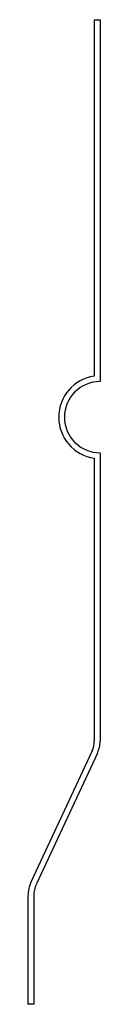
# Model space of a CAD drawing. Header units: inches. Extents: x 7.54 to 7.79, y 4.2 to 7.62.
import ezdxf

# ---------------------------------------------------------------- set-up
doc = ezdxf.new("R2010")
doc.units = ezdxf.units.IN
doc.header["$MEASUREMENT"] = 0

msp = doc.modelspace()

# ---------------------------------------------------------------- linework, layer by layer
at = {"color": 7, "linetype": 'Continuous', "lineweight": 25}
for p, q in [((7.7688, 7.6169), (7.7688, 6.3805)), ((7.7688, 7.6169), (7.7888, 7.6169)), ((7.7888, 7.6169), (7.7888, 6.3619)), ((7.7888, 6.1149), (7.7888, 5.1149)), ((7.7688, 6.0963), (7.7688, 5.1149)), ((7.7613, 5.0811), (7.55, 4.6279)), ((7.7794, 5.0727), (7.5681, 4.6195)), ((7.5388, 4.5772), (7.5388, 4.2022)), ((7.5588, 4.5772), (7.5588, 4.2022)), ((7.5588, 4.2022), (7.5388, 4.2022))]:
    msp.add_line(p, q, dxfattribs=at)
for centre, radius, start, end in [((7.7888, 6.2384), 0.1435, 98.011, 261.989), ((7.7888, 6.2384), 0.1235, 90, 270), ((7.6888, 5.1149), 0.08, 335.0051, 0), ((7.6888, 5.1149), 0.1, 335.0051, 0), ((7.6588, 4.5772), 0.12, 155.0051, 180), ((7.6588, 4.5772), 0.1, 155.0051, 180)]:
    msp.add_arc(centre, radius, start, end, dxfattribs=at)

doc.saveas('drawing.dxf')
